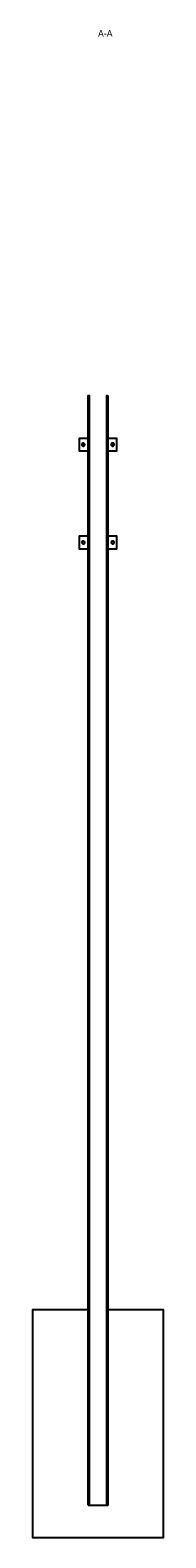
# Model space of a CAD drawing. Header units: millimetres. Extents: x -300 to 20300, y -1750 to 3920.
# Tile 5 of 6: x 15800 to 16200, y -700 to 3920. Entities that reach past the tile are written whole.
import ezdxf

# ---------------------------------------------------------------- set-up
doc = ezdxf.new("R2010")
doc.units = ezdxf.units.MM
doc.layers.add('A-A', color=7, linetype='Continuous')

msp = doc.modelspace()

# ---------------------------------------------------------------- linework, layer by layer
at = {"layer": 'A-A'}
for points in [[(15969.9, -600), (15969.9, 2800), (15972.2, 2800), (15973, 2800), (15973, -600), (15969.9, -600)], [(16030.1, 2800), (16030.1, -600), (16027.8, -600), (16027, -600), (16027, 2800), (16030.1, 2800)], [(15969.5, 2630), (15943, 2630), (15943, 2660), (15943, 2670), (15969.5, 2670), (15969.5, 2630)], [(15959.5, 2650), (15959.1, 2651.8), (15958.1, 2653.2), (15956.6, 2654.2), (15954.8, 2654.5), (15953.1, 2654.1), (15951.6, 2653), (15950.7, 2651.4), (15950.5, 2649.7), (15951, 2647.9), (15952.1, 2646.5), (15953.7, 2645.7), (15955.5, 2645.5), (15957.2, 2646.1), (15958.6, 2647.3), (15959.4, 2648.9), (15959.5, 2650)], [(15959, 2650), (15958.6, 2648.3), (15957.6, 2647), (15956.1, 2646.2), (15954.5, 2646), (15952.9, 2646.6), (15951.7, 2647.8), (15951, 2649.4), (15951.1, 2651.1), (15951.9, 2652.6), (15953.3, 2653.6), (15954.9, 2654), (15956.6, 2653.7), (15958, 2652.7), (15958.8, 2651.2), (15959, 2650.6), (15959, 2650)], [(16030.5, 2630), (16030.5, 2670), (16057, 2670), (16057, 2630), (16030.5, 2630)], [(16049.5, 2650), (16049.1, 2651.8), (16048.1, 2653.2), (16046.6, 2654.2), (16044.8, 2654.5), (16043.1, 2654.1), (16041.6, 2653), (16040.7, 2651.4), (16040.5, 2649.7), (16041, 2647.9), (16042.1, 2646.5), (16043.7, 2645.7), (16045.5, 2645.5), (16047.2, 2646.1), (16048.6, 2647.3), (16049.4, 2648.9), (16049.5, 2650)], [(16049, 2650), (16048.6, 2648.3), (16047.6, 2647), (16046.1, 2646.2), (16044.5, 2646), (16042.9, 2646.6), (16041.7, 2647.8), (16041, 2649.4), (16041.1, 2651.1), (16041.9, 2652.6), (16043.3, 2653.6), (16044.9, 2654), (16046.6, 2653.7), (16048, 2652.7), (16048.8, 2651.2), (16049, 2650.6), (16049, 2650)], [(15969.5, 2330), (15943, 2330), (15943, 2360), (15943, 2370), (15969.5, 2370), (15969.5, 2330)], [(16030.5, 2330), (16030.5, 2370), (16057, 2370), (16057, 2330), (16030.5, 2330)], [(15959.5, 2350), (15959.1, 2351.8), (15958.1, 2353.2), (15956.6, 2354.2), (15954.8, 2354.5), (15953.1, 2354.1), (15951.6, 2353), (15950.7, 2351.4), (15950.5, 2349.7), (15951, 2347.9), (15952.1, 2346.5), (15953.7, 2345.7), (15955.5, 2345.5), (15957.2, 2346.1), (15958.6, 2347.3), (15959.4, 2348.9), (15959.5, 2350)], [(15959, 2350), (15958.6, 2348.3), (15957.6, 2347), (15956.1, 2346.2), (15954.5, 2346), (15952.9, 2346.6), (15951.7, 2347.8), (15951, 2349.4), (15951.1, 2351.1), (15951.9, 2352.6), (15953.3, 2353.6), (15954.9, 2354), (15956.6, 2353.7), (15958, 2352.7), (15958.8, 2351.2), (15959, 2350.6), (15959, 2350)], [(16049.5, 2350), (16049.1, 2351.8), (16048.1, 2353.2), (16046.6, 2354.2), (16044.8, 2354.5), (16043.1, 2354.1), (16041.6, 2353), (16040.7, 2351.4), (16040.5, 2349.7), (16041, 2347.9), (16042.1, 2346.5), (16043.7, 2345.7), (16045.5, 2345.5), (16047.2, 2346.1), (16048.6, 2347.3), (16049.4, 2348.9), (16049.5, 2350)], [(16049, 2350), (16048.6, 2348.3), (16047.6, 2347), (16046.1, 2346.2), (16044.5, 2346), (16042.9, 2346.6), (16041.7, 2347.8), (16041, 2349.4), (16041.1, 2351.1), (16041.9, 2352.6), (16043.3, 2353.6), (16044.9, 2354), (16046.6, 2353.7), (16048, 2352.7), (16048.8, 2351.2), (16049, 2350.6), (16049, 2350)], [(15969.9, -600), (16030.1, -600), (16030.1, 0), (16200, 0), (16200, -700), (15800, -700), (15800, 0), (15969.9, 0), (15969.9, -600)]]:
    msp.add_lwpolyline(points, dxfattribs=at)

# ---------------------------------------------------------------- texts
msp.add_text('A-A', height=20, dxfattribs=at).set_placement((16000, 3900))

doc.saveas('drawing.dxf')
